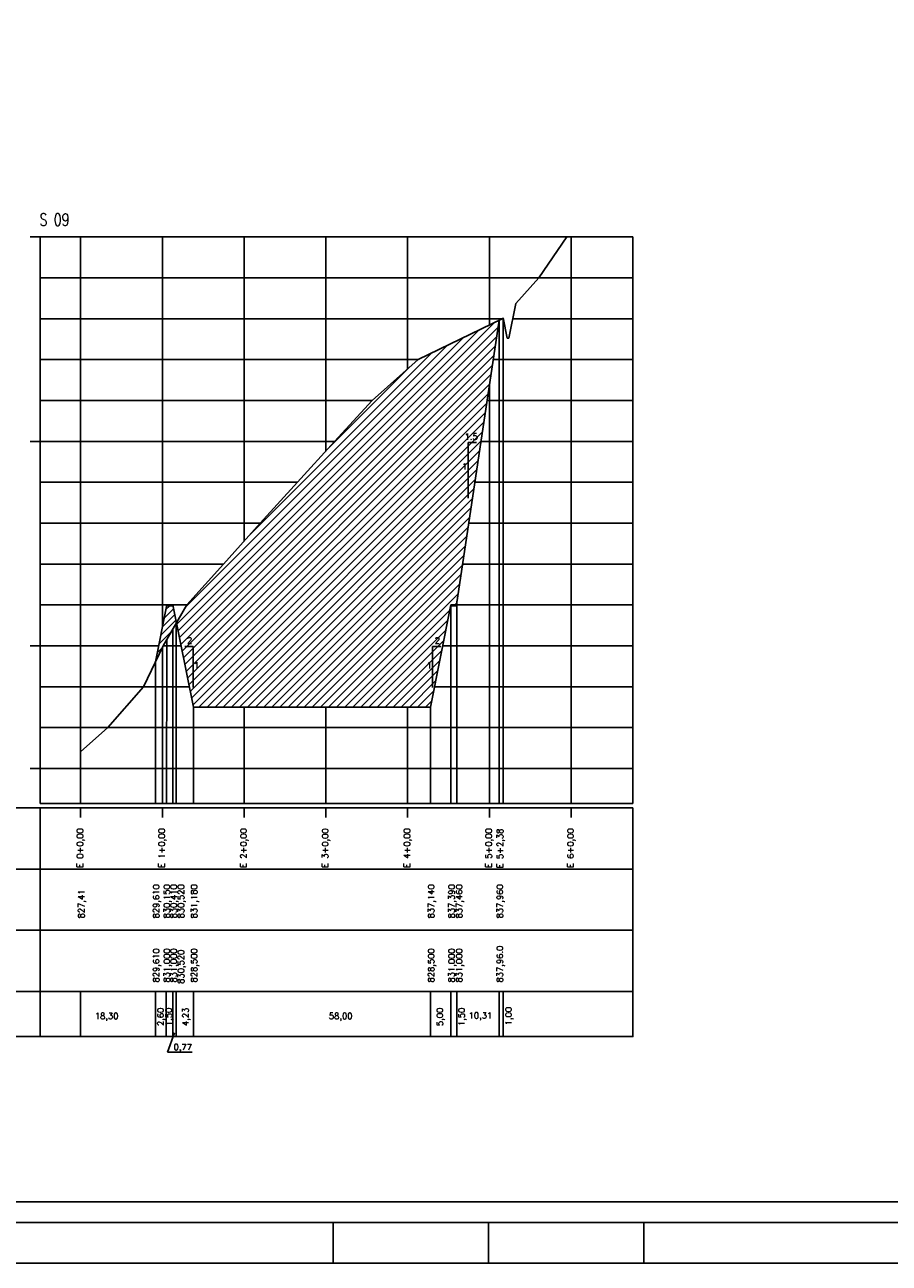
# Model space of a CAD drawing. Extents: x -1825 to 98, y 5678 to 6985.
# Tile 2 of 86: x -1691 to -1479, y 5678 to 5981. Entities that reach past the tile are written whole.
import ezdxf
from ezdxf.enums import TextEntityAlignment as Align

# ---------------------------------------------------------------- set-up
doc = ezdxf.new("R2010")
doc.units = 0
doc.header["$MEASUREMENT"] = 0
doc.linetypes.add('CONTINUO', pattern=[0])
for name, color, linetype in [('-ATERRO', 72, 'CONTINUOUS'), ('-CORTE', 51, 'CONTINUOUS'), ('-TALUDI', 3, 'CONTINUOUS'), ('BASE', 6, 'CONTINUOUS'), ('PADRÃO', 7, 'CONTINUOUS'), ('PG-CORTE', 4, 'CONTINUOUS'), ('PG-LINE', 7, 'CONTINUOUS'), ('PG-MALHA', 7, 'CONTINUOUS'), ('PG-TERRENO', 6, 'CONTINUOUS'), ('PG-TXT-120', 4, 'CONTINUOUS'), ('PG-TXT-80', 2, 'CONTINUOUS')]:
    doc.layers.add(name, color=color, linetype=linetype)
doc.styles.add('ROMANS', font='romans.shx', dxfattribs={"height": 1.5})

msp = doc.modelspace()

# ---------------------------------------------------------------- hatches: boundary and pattern name
at = {"layer": '-ATERRO'}
h = msp.add_hatch(dxfattribs=at)
h.set_pattern_fill('_USER', color=256, scale=1.2, angle=45, style=0, pattern_type=0)
h.set_pattern_definition([(45, (0, 0), (-0.84852814, 0.84852814), [])])
h.paths.add_polyline_path([(-1653.6, 5835.38), (-1654.33, 5839.05), (-1655.91, 5839.05), (-1658.66, 5825.32), (-1656.79, 5829.25), (-1653.6, 5834.72)])
at = {"layer": '-CORTE'}
h = msp.add_hatch(dxfattribs=at)
h.set_pattern_fill('_USER', color=256, scale=1.4, angle=45, style=0, pattern_type=0)
h.set_pattern_definition([(45, (0, 0), (-0.9899495, 0.9899495), [])])
h.paths.add_polyline_path([(-1574.57, 5908.87), (-1594.38, 5899.25), (-1605.66, 5889.25), (-1614.83, 5879.25), (-1623.93, 5869.25), (-1633.03, 5859.25), (-1641.99, 5849.25), (-1650.95, 5839.25), (-1653.5, 5834.89), (-1649.37, 5814.25), (-1591.38, 5814.25), (-1586.38, 5839.25), (-1585.02, 5839.25)])
h.paths.add_polyline_path([(-1590.48, 5829.41), (-1588.71, 5829.41), (-1588.71, 5831.69), (-1590.48, 5831.69)], flags=24)
h.paths.add_polyline_path([(-1583.65, 5871.97), (-1582.53, 5871.97), (-1582.53, 5874.25), (-1583.65, 5874.25)], flags=24)
h.paths.add_polyline_path([(-1582.96, 5879.28), (-1579.24, 5879.28), (-1579.24, 5881.56), (-1582.96, 5881.56)], flags=24)
h.paths.add_polyline_path([(-1592.28, 5823.33), (-1591.16, 5823.33), (-1591.16, 5825.61), (-1592.28, 5825.61)], flags=24)
h.paths.add_polyline_path([(-1649.16, 5823.33), (-1648.04, 5823.33), (-1648.04, 5825.61), (-1649.16, 5825.61)], flags=24)
h.paths.add_polyline_path([(-1651.1, 5829.41), (-1649.33, 5829.41), (-1649.33, 5831.69), (-1651.1, 5831.69)], flags=24)

# ---------------------------------------------------------------- linework, layer by layer
at = {"layer": '-TALUDI', "flags": 128}
for points in [[(-1580.07, 5878.96), (-1582.11, 5878.96), (-1582.11, 5865.39)], [(-1651.45, 5829.05), (-1649.45, 5829.05), (-1649.45, 5819.05)], [(-1588.83, 5829.05), (-1590.83, 5829.05), (-1590.83, 5819.05)]]:
    msp.add_lwpolyline(points, dxfattribs=at)
at = {"layer": 'BASE', "color": 11, "linetype": 'CONTINUO'}
for p, q in [((-1654.33, 5839.05), (-1655.91, 5839.05)), ((-1655.87, 5839.25), (-1654.37, 5839.25))]:
    msp.add_line(p, q, dxfattribs=at)
at = {"layer": 'BASE', "color": 11, "linetype": 'CONTINUOUS'}
msp.add_line((-1586.38, 5839.05), (-1584.88, 5839.05), dxfattribs=at)
at = {"layer": 'PADRÃO', "color": 2}
for p, q in [((-1615.2, 5678.22), (-1615.2, 5688.22)), ((-1577.2, 5678.22), (-1577.2, 5688.22)), ((-1539.2, 5678.22), (-1539.2, 5688.22))]:
    msp.add_line(p, q, dxfattribs=at)
msp.add_lwpolyline([(-1825.2, 6272.22), (-1825.2, 5678.22), (-984.2, 5678.22), (-984.2, 6272.22), (-1825.2, 6272.22)], dxfattribs=at)
at = {"layer": 'PADRÃO', "color": 1}
msp.add_lwpolyline([(-1800.2, 5688.22), (-994.2, 5688.22), (-994.2, 6262.22), (-1800.2, 6262.22)], close=True, dxfattribs=at)
at = {"layer": 'PADRÃO', "color": 2}
msp.add_lwpolyline([(-1795.2, 5693.22), (-1174.2, 5693.22), (-1174.2, 6257.22), (-1795.2, 6257.22)], close=True, dxfattribs=at)
at = {"layer": 'PG-CORTE'}
for p, q in [((-1570.48, 5912.94), (-1572.17, 5904.5)), ((-1573.57, 5909.5), (-1572.57, 5904.5)), ((-1572.57, 5904.5), (-1572.17, 5904.5)), ((-1572.17, 5904.5), (-1572.57, 5904.5)), ((-1572.57, 5904.5), (-1572.17, 5904.5)), ((-1655.87, 5839.25), (-1658.66, 5825.32)), ((-1654.37, 5839.25), (-1649.37, 5814.25)), ((-1591.38, 5814.25), (-1586.38, 5839.25)), ((-1649.37, 5814.25), (-1591.38, 5814.25))]:
    msp.add_line(p, q, dxfattribs=at)
at = {"layer": 'PG-CORTE', "color": 4, "linetype": 'CONTINUOUS'}
for p, q in [((-1585.02, 5839.25), (-1574.57, 5908.87)), ((-1647.74, 5814.25), (-1591.38, 5814.25))]:
    msp.add_line(p, q, dxfattribs=at)
at = {"layer": 'PG-CORTE', "color": 11, "linetype": 'CONTINUOUS'}
msp.add_line((-1586.38, 5839.25), (-1584.88, 5839.25), dxfattribs=at)
at = {"layer": 'PG-CORTE', "linetype": 'CONTINUOUS'}
msp.add_line((-1658.66, 5809.25), (-1658.66, 5809.25), dxfattribs=at)
at = {"layer": 'PG-LINE', "color": 3, "linetype": 'CONTINUOUS'}
for p, q in [((-1574.57, 5908.87), (-1574.57, 5790.65)), ((-1573.57, 5909.5), (-1573.57, 5790.65)), ((-1586.38, 5839.25), (-1586.38, 5790.65)), ((-1584.88, 5840.16), (-1584.88, 5790.65)), ((-1653.6, 5835.38), (-1653.6, 5790.65)), ((-1653.6, 5829.25), (-1653.6, 5835.38)), ((-1654.37, 5833.39), (-1654.37, 5790.65)), ((-1655.89, 5830.8), (-1655.95, 5790.65)), ((-1658.66, 5825.32), (-1658.66, 5790.65)), ((-1649.37, 5814.25), (-1649.37, 5790.65)), ((-1591.38, 5814.25), (-1591.38, 5790.65)), ((-1676.95, 5803.35), (-1676.95, 5790.65)), ((-1676.95, 5744.65), (-1676.95, 5733.65)), ((-1676.95, 5744.65), (-1676.95, 5733.65)), ((-1658.66, 5744.65), (-1658.66, 5733.65)), ((-1656.02, 5744.65), (-1656.04, 5733.65)), ((-1654.37, 5744.65), (-1654.37, 5733.65)), ((-1653.6, 5744.65), (-1653.6, 5733.65)), ((-1649.37, 5744.65), (-1649.37, 5733.65)), ((-1591.38, 5744.65), (-1591.38, 5733.65)), ((-1586.38, 5744.65), (-1586.38, 5733.65)), ((-1584.88, 5744.65), (-1584.88, 5733.65)), ((-1574.57, 5744.65), (-1574.57, 5733.65)), ((-1573.57, 5744.65), (-1573.57, 5733.65)), ((-1653.97, 5734.61), (-1655.73, 5729.87)), ((-1655.73, 5729.87), (-1649.62, 5729.87))]:
    msp.add_line(p, q, dxfattribs=at)
at = {"layer": 'PG-MALHA', "color": 4}
for p, q in [((-1686.85, 5790.65), (-1686.85, 5929.25)), ((-1541.82, 5790.65), (-1541.82, 5929.25)), ((-1743.39, 5789.65), (-1541.82, 5789.65)), ((-1541.82, 5774.65), (-1743.39, 5774.65)), ((-1541.82, 5759.65), (-1743.39, 5759.65))]:
    msp.add_line(p, q, dxfattribs=at)
at = {"layer": 'PG-MALHA', "linetype": 'CONTINUO'}
for p, q in [((-1676.95, 5790.65), (-1676.95, 5929.25)), ((-1656.95, 5833.86), (-1656.95, 5929.25)), ((-1636.95, 5854.88), (-1636.95, 5929.25)), ((-1616.95, 5876.92), (-1616.95, 5929.25)), ((-1596.95, 5896.97), (-1596.95, 5929.25)), ((-1576.95, 5907.72), (-1576.95, 5929.25)), ((-1556.95, 5790.65), (-1556.95, 5929.25)), ((-1576.95, 5790.65), (-1576.95, 5893.01)), ((-1655.87, 5839.25), (-1686.85, 5839.25)), ((-1650.95, 5839.25), (-1654.37, 5839.25)), ((-1541.82, 5839.25), (-1584.88, 5839.25)), ((-1656.95, 5790.65), (-1656.95, 5828.91)), ((-1636.95, 5790.65), (-1636.95, 5814.25)), ((-1616.95, 5790.65), (-1616.95, 5814.25)), ((-1596.95, 5790.65), (-1596.95, 5814.25))]:
    msp.add_line(p, q, dxfattribs=at)
at = {"layer": 'PG-MALHA', "color": 5, "linetype": 'CONTINUO'}
for points in [[(-1689.32, 5929.25), (-1686.85, 5929.25)], [(-1689.32, 5879.25), (-1686.85, 5879.25)], [(-1689.32, 5829.25), (-1686.85, 5829.25)], [(-1689.32, 5799.25), (-1686.85, 5799.25)]]:
    msp.add_lwpolyline(points, dxfattribs=at)
at = {"layer": 'PG-MALHA', "linetype": 'CONTINUO'}
for points in [[(-1686.85, 5929.25), (-1541.82, 5929.25)], [(-1686.85, 5919.25), (-1541.82, 5919.25)], [(-1686.85, 5909.25), (-1573.52, 5909.25)], [(-1571.22, 5909.25), (-1541.82, 5909.25)], [(-1686.85, 5899.25), (-1594.38, 5899.25)], [(-1576.02, 5899.25), (-1541.82, 5899.25)], [(-1686.85, 5889.25), (-1605.66, 5889.25)], [(-1577.52, 5889.25), (-1541.82, 5889.25)], [(-1686.85, 5879.25), (-1614.83, 5879.25)], [(-1579.02, 5879.25), (-1541.82, 5879.25)], [(-1686.85, 5869.25), (-1623.93, 5869.25)], [(-1580.52, 5869.25), (-1541.82, 5869.25)], [(-1686.85, 5859.25), (-1633.03, 5859.25)], [(-1582.02, 5859.25), (-1541.82, 5859.25)], [(-1686.85, 5849.25), (-1641.99, 5849.25)], [(-1583.52, 5849.25), (-1541.82, 5849.25)], [(-1686.85, 5829.25), (-1657.87, 5829.25)], [(-1656.79, 5829.25), (-1652.37, 5829.25)], [(-1588.38, 5829.25), (-1541.82, 5829.25)], [(-1686.85, 5819.25), (-1650.37, 5819.25)], [(-1590.38, 5819.25), (-1541.82, 5819.25)], [(-1686.85, 5809.25), (-1541.82, 5809.25)], [(-1686.85, 5799.25), (-1541.82, 5799.25)], [(-1676.95, 5787.24), (-1676.95, 5789.66)], [(-1656.95, 5787.24), (-1656.95, 5789.66)], [(-1636.95, 5787.24), (-1636.95, 5789.66)], [(-1616.97, 5787.23), (-1616.97, 5789.65)], [(-1596.95, 5787.24), (-1596.95, 5789.66)], [(-1576.95, 5787.24), (-1576.95, 5789.66)], [(-1556.95, 5787.24), (-1556.95, 5789.66)]]:
    msp.add_lwpolyline(points, dxfattribs=at)
at = {"layer": 'PG-MALHA', "color": 4}
for points in [[(-1743.39, 5789.65), (-1743.39, 5733.65), (-1541.82, 5733.65), (-1541.82, 5789.65)], [(-1686.85, 5790.65), (-1541.82, 5790.65)], [(-1686.85, 5789.65), (-1686.85, 5733.65)], [(-1743.39, 5744.65), (-1541.82, 5744.65)]]:
    msp.add_lwpolyline(points, dxfattribs=at)
at = {"layer": 'PG-TERRENO', "linetype": 'CONTINUOUS', "flags": 128}
for points in [[(-1570.48, 5912.94), (-1564.83, 5919.25), (-1558, 5929.25)], [(-1676.95, 5803.35), (-1670.32, 5809.25), (-1661.54, 5819.25), (-1661.54, 5819.25), (-1656.79, 5829.25), (-1650.95, 5839.25), (-1641.99, 5849.25), (-1633.03, 5859.25), (-1623.93, 5869.25), (-1614.83, 5879.25), (-1605.66, 5889.25), (-1594.38, 5899.25), (-1573.79, 5909.25), (-1573.57, 5909.5)]]:
    msp.add_lwpolyline(points, dxfattribs=at)

# ---------------------------------------------------------------- texts
at = {"layer": '-TALUDI', "color": 2, "style": 'ROMANS'}
for s, p in [('1.5', (-1583.02, 5879.66)), ('1', (-1583.7, 5872.35)), ('2', (-1650.94, 5829.79)), ('2', (-1590.32, 5829.79)), ('1', (-1649.22, 5823.71)), ('1', (-1592.34, 5823.71))]:
    msp.add_text(s, height=1.52, dxfattribs=at).set_placement(p)
at = {"layer": 'PG-TXT-120', "style": 'ROMANS', "width": 0.666667}
msp.add_text('S 09', height=3, dxfattribs=at).set_placement((-1686.99, 5932), (-1679.66, 5932), align=Align.FIT)
at = {"layer": 'PG-TXT-80', "linetype": 'CONTINUOUS', "style": 'ROMANS'}
for s, p in [('E 0+0,00', (-1676.36, 5774.91)), ('E 1+0,00', (-1656.36, 5774.91)), ('E 2+0,00', (-1636.36, 5774.91)), ('E 3+0,00', (-1616.38, 5774.9)), ('E 4+0,00', (-1596.36, 5774.91)), ('E 5+0,00', (-1576.36, 5774.91)), ('E 6+0,00', (-1556.36, 5774.91))]:
    msp.add_text(s, height=1.5, rotation=90, dxfattribs=at).set_placement(p)
at = {"layer": 'PG-TXT-80', "style": 'ROMANS'}
for s, p in [('E 5+2,38', (-1573.59, 5774.82)), ('827,41', (-1676.02, 5762.56)), ('829,610', (-1657.73, 5762.56)), ('830,150', (-1655.12, 5762.56)), ('830,410', (-1653.42, 5762.56)), ('830,520', (-1651.63, 5762.56)), ('831,180', (-1648.44, 5762.56)), ('837,140', (-1590.45, 5762.56)), ('837,390', (-1585.45, 5762.56)), ('837,460', (-1583.6, 5762.56)), ('837,960', (-1573.64, 5762.56)), ('829,610', (-1657.73, 5746.89)), ('831,000', (-1655.12, 5746.89)), ('831,000', (-1653.42, 5746.89)), ('830,520', (-1651.63, 5746.56)), ('828,500', (-1648.44, 5746.89)), ('828,500', (-1590.45, 5746.89)), ('831,000', (-1585.45, 5746.89)), ('831,000', (-1583.6, 5746.89)), ('837,96.0', (-1573.64, 5746.89)), ('2,60', (-1656.65, 5736.23)), ('1,50', (-1654.65, 5736.23)), ('4,23', (-1650.53, 5736.23)), ('5,00', (-1588.31, 5736.23)), ('1,50', (-1583, 5736.23)), ('1,00', (-1571.51, 5736.41))]:
    msp.add_text(s, height=1.5, rotation=90, dxfattribs=at).set_placement(p)
for s, p in [('18,30', (-1673.47, 5737.94)), ('58,00', (-1616.22, 5737.94)), ('10,31', (-1582.04, 5738.08)), ('0,77', (-1654.2, 5730.34))]:
    msp.add_text(s, height=1.5, dxfattribs=at).set_placement(p)

doc.saveas('drawing.dxf')
